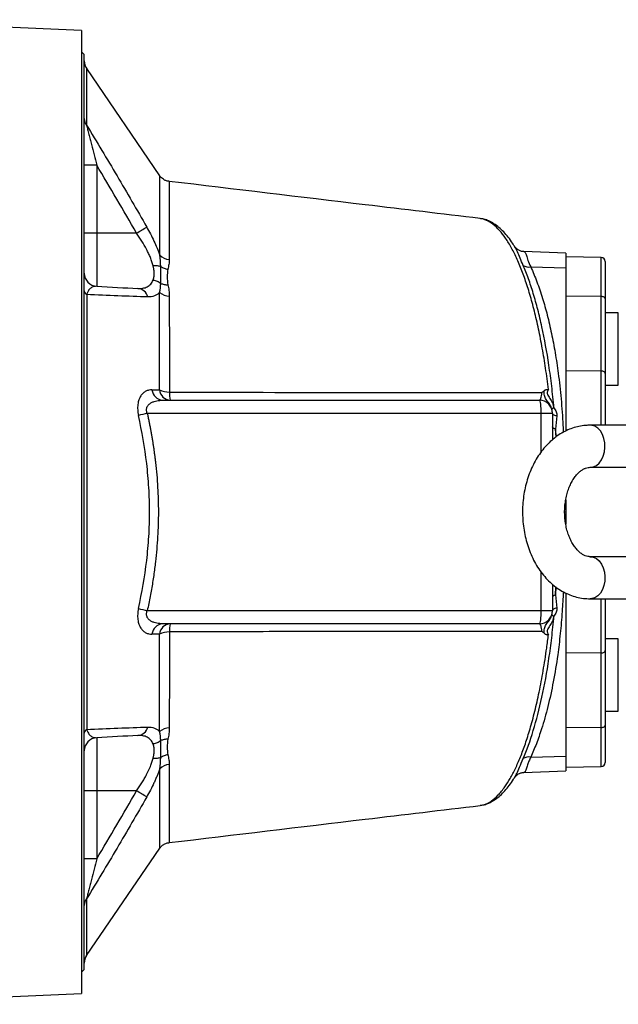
# Model space of a CAD drawing. Header units: millimetres. Extents: x 1593 to 4614, y 2491 to 3549.
# Tile 7 of 8: x 3858 to 4313, y 2679 to 3428. Entities that reach past the tile are written whole.
import ezdxf

# ---------------------------------------------------------------- set-up
doc = ezdxf.new("R2010")
doc.units = ezdxf.units.MM
doc.header["$LTSCALE"] = 2

msp = doc.modelspace()

# ---------------------------------------------------------------- linework, layer by layer
at = {"color": 7, "linetype": 'Continuous', "lineweight": 25}
for p, q in [((3905.48, 3420.08), (3722.7, 3428.28)), ((3905.48, 3420.08), (3905.48, 2687.64)), ((3907.48, 3401.86), (3905.48, 3403.86)), ((3907.48, 2705.86), (3907.48, 3401.86)), ((3965.01, 3309.45), (3909.34, 3391.13)), ((3916.95, 3317.64), (3907.48, 3317.64)), ((3916.95, 3317.64), (3916.95, 3265.99)), ((3971.99, 3305.08), (3971.99, 3305.08)), ((4208.47, 3277.04), (4208.34, 3277.08)), ((3916.95, 3265.99), (3907.48, 3265.99)), ((3916.95, 3265.99), (3916.95, 3225.49)), ((3947.23, 3265.99), (3916.95, 3265.99)), ((4273.48, 3250.83), (4241.65, 3251.95)), ((4273.48, 3250.83), (4273.48, 3239.45)), ((4300.53, 3247.39), (4273.48, 3247.86)), ((4303.48, 3244.39), (4303.48, 3216.02)), ((4246.94, 3240.23), (4273.48, 3239.45)), ((4273.48, 3239.45), (4273.48, 3115.56)), ((4300.53, 3217.74), (4273.48, 3218.01)), ((4300.53, 3160.99), (4300.53, 3217.74)), ((4303.48, 3216.02), (4303.48, 3159.27)), ((4313.48, 3205.36), (4303.48, 3205.36)), ((4313.48, 3150.36), (4313.48, 3205.36)), ((4300.53, 3160.99), (4273.48, 3161.26)), ((4303.48, 3159.27), (4303.48, 3119.86)), ((4303.48, 3150.36), (4313.48, 3150.36)), ((3967.08, 3138.86), (4253.48, 3138.86)), ((4254.87, 3128.86), (3955.39, 3128.86)), ((4263.48, 3128.86), (4254.87, 3128.86)), ((4263.48, 3128.86), (4263.48, 3108.83)), ((4340.12, 3119.86), (4292.04, 3119.86)), ((4292.04, 3087.86), (4340.12, 3087.86)), ((4273.48, 3063.01), (4273.48, 3053.86)), ((4272.7, 3053.86), (4273.48, 3053.86)), ((4273.48, 3053.86), (4273.48, 3044.66)), ((4340.12, 3019.86), (4292.04, 3019.86)), ((4263.48, 2998.86), (4263.48, 2978.86)), ((4273.48, 2992.19), (4273.48, 2868.27)), ((4292.04, 2987.86), (4340.12, 2987.86)), ((4303.48, 2987.86), (4303.48, 2948.45)), ((3955.39, 2978.86), (4254.87, 2978.86)), ((4254.87, 2978.86), (4263.48, 2978.86)), ((4253.48, 2968.86), (3967.08, 2968.86)), ((4313.48, 2957.36), (4303.48, 2957.36)), ((4313.48, 2902.36), (4313.48, 2957.36)), ((4300.53, 2946.73), (4273.48, 2946.46)), ((4300.53, 2889.98), (4300.53, 2946.73)), ((4303.48, 2948.45), (4303.48, 2891.7)), ((4303.48, 2902.36), (4313.48, 2902.36)), ((4303.48, 2891.7), (4303.48, 2863.33)), ((4300.53, 2889.98), (4273.48, 2889.71)), ((3916.95, 2882.22), (3916.95, 2841.73)), ((4246.94, 2867.49), (4273.48, 2868.27)), ((4273.48, 2868.27), (4273.48, 2856.88)), ((4241.65, 2855.77), (4273.48, 2856.88)), ((4273.48, 2859.86), (4300.53, 2860.33)), ((3916.95, 2841.73), (3907.48, 2841.73)), ((3947.23, 2841.73), (3916.95, 2841.73)), ((3916.95, 2841.73), (3916.95, 2790.08)), ((3909.28, 2716.5), (3964.94, 2798.16)), ((3916.95, 2790.08), (3907.48, 2790.08)), ((3905.48, 2703.86), (3907.48, 2705.86)), ((3722.75, 2679.44), (3905.48, 2687.64))]:
    msp.add_line(p, q, dxfattribs=at)
at = {"color": 8, "linetype": 'Continuous', "lineweight": 25}
for p, q in [((4300.53, 3217.74), (4300.53, 3247.39)), ((4300.53, 3119.86), (4300.53, 3160.99)), ((4254.87, 3099.57), (4254.87, 3128.86)), ((4266.13, 3110.95), (4265.82, 3116.97)), ((4265.82, 3116.97), (4266.02, 3110.87)), ((4254.87, 2978.86), (4254.87, 3008.05)), ((4266.03, 2996.85), (4265.82, 2990.75)), ((4265.82, 2990.75), (4266.11, 2996.78)), ((4300.53, 2946.73), (4300.53, 2987.86)), ((4300.53, 2860.33), (4300.53, 2889.98))]:
    msp.add_line(p, q, dxfattribs=at)
at = {"color": 7, "linetype": 'Continuous', "lineweight": 25, "flags": 128}
for points in [[(4303.48, 3216.02), (4303.42, 3216.35), (4303.25, 3216.67), (4302.98, 3216.96), (4302.62, 3217.22), (4302.17, 3217.44), (4301.66, 3217.6), (4301.11, 3217.7), (4300.53, 3217.74)], [(4303.48, 3159.27), (4303.42, 3159.6), (4303.25, 3159.92), (4302.98, 3160.21), (4302.62, 3160.47), (4302.17, 3160.69), (4301.66, 3160.85), (4301.11, 3160.95), (4300.53, 3160.99)], [(4254.87, 3128.86), (4254.84, 3130.81), (4254.76, 3132.69), (4254.63, 3134.41), (4254.46, 3135.93), (4254.25, 3137.17), (4254.01, 3138.1), (4253.75, 3138.67), (4253.48, 3138.86)], [(4266.67, 3126.9), (4265.98, 3127.06), (4265.35, 3127.25), (4264.8, 3127.48), (4264.34, 3127.73), (4263.97, 3128.01), (4263.7, 3128.3), (4263.53, 3128.6), (4263.48, 3128.9)], [(4265.82, 3116.97), (4265.3, 3117.12), (4264.83, 3117.29), (4264.43, 3117.48), (4264.09, 3117.68), (4263.83, 3117.89), (4263.63, 3118.11), (4263.52, 3118.34), (4263.48, 3118.57)], [(4265.82, 2990.75), (4265.3, 2990.6), (4264.83, 2990.43), (4264.43, 2990.24), (4264.09, 2990.04), (4263.83, 2989.82), (4263.63, 2989.6), (4263.52, 2989.38), (4263.48, 2989.14)], [(4266.67, 2980.82), (4265.98, 2980.66), (4265.35, 2980.46), (4264.8, 2980.24), (4264.34, 2979.99), (4263.97, 2979.71), (4263.7, 2979.42), (4263.53, 2979.12), (4263.48, 2978.81)], [(4253.48, 2968.86), (4253.75, 2969.05), (4254.01, 2969.62), (4254.25, 2970.54), (4254.46, 2971.79), (4254.63, 2973.3), (4254.76, 2975.03), (4254.84, 2976.91), (4254.87, 2978.86)], [(4300.53, 2946.73), (4301.11, 2946.77), (4301.66, 2946.87), (4302.17, 2947.03), (4302.62, 2947.25), (4302.98, 2947.51), (4303.25, 2947.8), (4303.42, 2948.12), (4303.48, 2948.45)], [(4300.53, 2889.98), (4301.11, 2890.02), (4301.66, 2890.12), (4302.17, 2890.28), (4302.62, 2890.49), (4302.98, 2890.75), (4303.25, 2891.05), (4303.42, 2891.37), (4303.48, 2891.7)]]:
    msp.add_lwpolyline(points, dxfattribs=at)
at = {"color": 8, "linetype": 'Continuous', "lineweight": 25, "flags": 128}
for points in [[(4292.04, 3087.86), (4294.47, 3088.23), (4296.79, 3089.34), (4298.88, 3091.12), (4300.66, 3093.5), (4302.03, 3096.36), (4302.94, 3099.58), (4303.34, 3102.99), (4303.2, 3106.45), (4302.55, 3109.78), (4301.4, 3112.84), (4299.82, 3115.47), (4297.87, 3117.57), (4295.65, 3119.02), (4293.26, 3119.76), (4292.03, 3119.86)], [(4292.04, 3019.86), (4294.47, 3019.48), (4296.79, 3018.38), (4298.88, 3016.6), (4300.66, 3014.22), (4302.03, 3011.35), (4302.94, 3008.14), (4303.34, 3004.72), (4303.2, 3001.27), (4302.55, 2997.94), (4301.4, 2994.88), (4299.82, 2992.24), (4297.87, 2990.15), (4295.65, 2988.7), (4293.26, 2987.95), (4292.03, 2987.86)]]:
    msp.add_lwpolyline(points, dxfattribs=at)
at = {"color": 7, "linetype": 'Continuous', "lineweight": 25}
for centre, radius, start, end in [((3917.48, 3396.94), 10, 180.00134, 215.55433), ((3915.45, 3353.07), 7.97, 180.40143, 218.80622), ((3862.67, 3416.53), 172.66, 299.32648, 302.30206), ((3972.63, 3256.78), 10.83, 223.973, 267.06124), ((4300.48, 3244.39), 3, 0, 89), ((3917.48, 3235.48), 10, 180, 267), ((4245.84, 3249.91), 9.74, 241.34181, 276.49719), ((3911.11, 3222.35), 3.65, 185.37819, 240.91757), ((3947.39, 3215.14), 8.76, 15.21891, 84.74082), ((3972.43, 3229.75), 11.72, 229.37891, 268.52425), ((3967.75, 3147.67), 8.83, 186.04098, 265.60775), ((3973.46, 3147.66), 8.83, 186.50455, 265.71051), ((3972.06, 3163.12), 18.03, 245.86726, 270.54592), ((3993.87, 3143.92), 21.67, 176.89961, 193.49047), ((4253.48, 3128.86), 10, 0, 90), ((4263.39, 3136.25), 3.4, 259.87865, 290.11597), ((3996.63, 2939.64), 193.66, 102.29345, 104.33091), ((3996.63, 3168.08), 193.66, 255.66916, 257.70661), ((4253.48, 2978.86), 10, 270, 0), ((4263.39, 2971.47), 3.4, 69.88403, 100.12135), ((3967.75, 2960.05), 8.83, 94.39226, 173.95906), ((3973.46, 2960.05), 8.83, 94.2895, 173.49548), ((3993.87, 2963.8), 21.67, 166.50952, 183.10039), ((3972.06, 2944.6), 18.03, 89.45412, 114.13277), ((3911.11, 2885.37), 3.65, 119.08242, 174.62181), ((3947.39, 2892.58), 8.76, 275.25918, 344.78109), ((3972.43, 2877.97), 11.72, 91.47577, 130.62111), ((3917.48, 2872.24), 10, 93, 180), ((3972.63, 2850.94), 10.83, 92.93881, 136.02701), ((4245.84, 2857.81), 9.74, 83.50281, 118.65819), ((4300.48, 2863.33), 3, 271, 0), ((3862.67, 2691.19), 172.66, 57.69793, 60.67351), ((3915.45, 2754.64), 7.97, 141.19378, 179.59857), ((3917.48, 2710.77), 10, 145.03196, 179.99839)]:
    msp.add_arc(centre, radius, start, end, dxfattribs=at)
at = {"color": 8, "linetype": 'Continuous', "lineweight": 25}
for points, knots in [([(3909.21, 3391.04), (3909.21, 3391.04), (3909.21, 3391.03), (3909.21, 3388.47), (3909.22, 3384.52), (3909.22, 3379.86), (3909.22, 3374.04), (3909.22, 3367.01), (3909.23, 3358.54), (3909.23, 3351.7), (3909.24, 3348.08)], [0, 0, 0, 0, 0.113797, 0.282363, 0.398435, 0.514506, 0.630989, 0.74874, 0.866922, 1, 1, 1, 1]), ([(3964.84, 3249.26), (3964.85, 3253.28), (3964.86, 3261.33), (3964.87, 3272.01), (3964.89, 3281.59), (3964.9, 3290.12), (3964.91, 3297.36), (3964.91, 3303.19), (3964.91, 3307.2), (3964.92, 3309.38), (3964.91, 3309.38), (3964.91, 3309.39)], [0, 0, 0, 0, 0.10758, 0.21516, 0.325134, 0.435108, 0.554408, 0.673707, 0.796375, 0.919041, 1, 1, 1, 1]), ([(3971.99, 3305.08), (3971.99, 3305.08), (3971.99, 3305.1), (3971.99, 3303.02), (3972, 3299.18), (3972, 3293.46), (3972.01, 3286.28), (3972.02, 3277.93), (3972.04, 3268.63), (3972.06, 3258.09), (3972.07, 3250.01), (3972.08, 3245.96)], [0, 0, 0, 0, 0.08265, 0.201697, 0.320747, 0.44318, 0.565615, 0.673021, 0.780426, 0.890213, 1, 1, 1, 1]), ([(4260.41, 3147), (4260.06, 3149.76), (4259.03, 3157.92), (4257.05, 3170.97), (4254.36, 3185.95), (4251.34, 3200.12), (4248.03, 3213.34), (4244.47, 3225.4), (4240.67, 3236.37), (4236.63, 3246.18), (4232.34, 3254.87), (4227.86, 3262.25), (4223.16, 3268.31), (4218.32, 3272.87), (4213.4, 3276), (4210.1, 3276.7), (4208.47, 3277.04)], [0, 0, 0, 0, 0.0361804, 0.1071306, 0.1780817, 0.2510324, 0.3239848, 0.395999, 0.4680153, 0.5419105, 0.6158081, 0.6917969, 0.7677875, 0.8457917, 0.9237956, 1, 1, 1, 1]), ([(4241.17, 3241.36), (4240.36, 3243.27), (4238.73, 3247.1), (4236.74, 3251.77), (4235.41, 3254.75), (4234.59, 3255.84), (4234.49, 3255.98)], [0, 0, 0, 0, 0.31572, 0.63397, 0.954401, 1, 1, 1, 1]), ([(4241.67, 3251.91), (4242.08, 3251.77), (4242.91, 3251.48), (4243.57, 3249.12), (4244.56, 3245.46), (4246.14, 3241.99), (4246.94, 3240.23)], [0, 0, 0, 0, 0.2422, 0.502953, 0.748148, 1, 1, 1, 1]), ([(4246.94, 3240.23), (4248.52, 3236.57), (4251.68, 3229.26), (4255.84, 3216.89), (4259.54, 3203.74), (4262.75, 3189.89), (4265.54, 3175.1), (4268.05, 3158.54), (4270.04, 3140.02), (4271.27, 3124.9), (4271.54, 3116.15), (4271.59, 3114.44)], [0, 0, 0, 0, 0.12307, 0.246137, 0.359341, 0.47292, 0.586481, 0.699663, 0.833295, 0.967255, 1, 1, 1, 1]), ([(4271.63, 2993.19), (4271.38, 2988.19), (4270.85, 2977.33), (4269.41, 2961.28), (4267.25, 2943.22), (4264.16, 2924.5), (4260.05, 2905.65), (4255.65, 2890.11), (4251.25, 2877.41), (4248.38, 2870.8), (4246.94, 2867.49)], [0, 0, 0, 0, 0.096702, 0.209961, 0.322819, 0.473822, 0.625288, 0.776325, 0.888161, 1, 1, 1, 1]), ([(4208.47, 2830.84), (4209.59, 2830.97), (4212.44, 2831.32), (4217.04, 2833.9), (4222.22, 2838.33), (4226.99, 2844.23), (4231.34, 2851.11), (4235.28, 2858.65), (4239.14, 2867.46), (4242.86, 2877.47), (4246.52, 2889.01), (4250.03, 2902.08), (4253.39, 2916.88), (4256.43, 2932.98), (4258.76, 2947.78), (4259.97, 2957.26), (4260.41, 2960.72)], [0, 0, 0, 0, 0.052463, 0.133169, 0.21631, 0.299451, 0.365857, 0.43431, 0.502762, 0.572779, 0.642794, 0.719489, 0.796181, 0.875379, 0.954575, 1, 1, 1, 1]), ([(3972.08, 2861.75), (3972.07, 2857.27), (3972.05, 2848.31), (3972.03, 2836.62), (3972.02, 2826.36), (3972.01, 2817.84), (3972, 2811.18), (3972, 2806.23), (3971.99, 2803.34), (3971.99, 2802.14), (3971.99, 2802.47), (3971.99, 2802.49)], [0, 0, 0, 0, 0.122193, 0.244387, 0.370131, 0.495873, 0.61801, 0.740144, 0.865945, 0.991741, 1, 1, 1, 1]), ([(4234.5, 2851.73), (4235.1, 2852.77), (4236.38, 2854.99), (4238.38, 2859.81), (4240.19, 2864.07), (4241.17, 2866.36)], [0, 0, 0, 0, 0.287488, 0.616637, 1, 1, 1, 1]), ([(4246.94, 2867.49), (4246.44, 2866.42), (4245.42, 2864.28), (4244.21, 2860.97), (4243.41, 2857.89), (4242.69, 2856.24), (4242.11, 2855.7), (4241.66, 2855.79), (4241.62, 2855.8)], [0, 0, 0, 0, 0.147674, 0.297075, 0.552274, 0.813245, 0.981433, 1, 1, 1, 1]), ([(3964.91, 2798.18), (3964.91, 2798.16), (3964.91, 2797.84), (3964.91, 2799.02), (3964.91, 2801.84), (3964.91, 2806.83), (3964.9, 2813.65), (3964.89, 2822.21), (3964.88, 2832.47), (3964.86, 2844.4), (3964.85, 2853.77), (3964.84, 2858.46)], [0, 0, 0, 0, 0.006712, 0.129037, 0.251367, 0.377411, 0.503458, 0.625812, 0.748167, 0.874084, 1, 1, 1, 1]), ([(3909.24, 2759.64), (3909.23, 2755.29), (3909.23, 2746.58), (3909.22, 2736.04), (3909.22, 2727.52), (3909.21, 2721.27), (3909.21, 2717.65), (3909.21, 2716.11), (3909.21, 2716.5), (3909.21, 2716.54)], [0, 0, 0, 0, 0.161281, 0.322561, 0.488459, 0.654355, 0.816966, 0.979577, 1, 1, 1, 1])]:
    msp.add_open_spline(points, degree=3, knots=knots, dxfattribs=at)
at = {"color": 7, "linetype": 'Continuous', "lineweight": 25}
for points, knots in [([(3909.24, 3348.08), (3909.35, 3347.61), (3909.48, 3347.08), (3909.77, 3345.96), (3909.91, 3345.38), (3910.36, 3343.59), (3910.68, 3342.35), (3911.32, 3339.83), (3911.64, 3338.55), (3912.29, 3335.97), (3912.63, 3334.67), (3913.62, 3330.76), (3914.28, 3328.15), (3915.62, 3322.9), (3916.28, 3320.27), (3916.95, 3317.64)], [0, 0, 0, 0, 0.0625, 0.0625, 0.125, 0.125, 0.25, 0.25, 0.375, 0.375, 0.5, 0.5, 0.75, 0.75, 1, 1, 1, 1]), ([(3909.24, 3348.08), (3917.03, 3335.27), (3924.75, 3322.41), (3940.01, 3296.59), (3947.54, 3283.63), (3954.93, 3270.58)], [0, 0, 0, 0, 0.5, 0.5, 1, 1, 1, 1]), ([(3972.03, 3305.35), (3971.55, 3305.4), (3970.33, 3305.52), (3968.56, 3306.27), (3966.87, 3307.38), (3965.7, 3308.48), (3965.2, 3309.23), (3965.03, 3309.47)], [0, 0, 0, 0, 0.171972, 0.436632, 0.676314, 0.894545, 1, 1, 1, 1]), ([(4208.47, 3277.08), (4179.37, 3280.55), (4100.55, 3289.96), (4021.73, 3299.36), (3972.02, 3305.29)], [0, 0, 0, 0, 0.36928, 1, 1, 1, 1]), ([(4234.49, 3255.98), (4234.03, 3256.74), (4232.51, 3259.25), (4229.81, 3262.92), (4226.36, 3266.98), (4222.75, 3270.42), (4219.01, 3273.21), (4215.16, 3275.27), (4211.61, 3276.59), (4209.3, 3276.9), (4208.35, 3277.03)], [0, 0, 0, 0, 0.0623418, 0.2052464, 0.3493013, 0.4934984, 0.6358033, 0.7738387, 0.9057697, 1, 1, 1, 1]), ([(3959.79, 3241.19), (3959.55, 3242.19), (3959.26, 3243.21), (3958.59, 3245.25), (3958.21, 3246.28), (3957.38, 3248.36), (3956.93, 3249.4), (3955.95, 3251.51), (3955.42, 3252.57), (3953.76, 3255.75), (3952.56, 3257.83), (3950.01, 3261.95), (3948.65, 3263.98), (3947.23, 3265.99)], [0, 0, 0, 0, 0.125, 0.125, 0.25, 0.25, 0.375, 0.375, 0.5, 0.5, 0.75, 0.75, 1, 1, 1, 1]), ([(3954.93, 3270.58), (3956.93, 3267.07), (3958.77, 3263.53), (3961.28, 3258.18), (3962.07, 3256.39), (3963.55, 3252.79), (3964.23, 3251.01), (3964.84, 3249.26)], [0, 0, 0, 0, 0.5, 0.5, 0.75, 0.75, 1, 1, 1, 1]), ([(4241.67, 3251.9), (4241.3, 3251.9), (4240.23, 3251.92), (4238.23, 3252.59), (4236.33, 3253.8), (4235.1, 3255.1), (4234.72, 3255.71), (4234.57, 3255.95)], [0, 0, 0, 0, 0.133383, 0.3830223, 0.6271113, 0.8475745, 1, 1, 1, 1]), ([(3972.08, 3245.96), (3972.08, 3244.72), (3971.97, 3243.47), (3971.6, 3240.96), (3971.34, 3239.7), (3971.09, 3238.42)], [0, 0, 0, 0, 0.5, 0.5, 1, 1, 1, 1]), ([(3959.79, 3241.19), (3960.86, 3241.3), (3961.92, 3241.31), (3963.9, 3241.11), (3964.83, 3240.91), (3965.65, 3240.62)], [0, 0, 0, 0, 0.5, 0.5, 1, 1, 1, 1]), ([(3959.81, 3230.23), (3959.87, 3230.4), (3959.98, 3230.71), (3960.13, 3231.18), (3960.26, 3231.64), (3960.38, 3232.09), (3960.53, 3232.79), (3960.69, 3233.78), (3960.76, 3235.13), (3960.68, 3236.54), (3960.51, 3237.83), (3960.29, 3239), (3960.07, 3240.04), (3959.89, 3240.79), (3959.79, 3241.19)], [0, 0, 0, 0, 0.056515, 0.109735, 0.159667, 0.206317, 0.249696, 0.377352, 0.499103, 0.621321, 0.749708, 0.823789, 0.907209, 1, 1, 1, 1]), ([(3965.64, 3227.77), (3965.68, 3228.74), (3965.73, 3229.74), (3965.8, 3231.8), (3965.82, 3232.84), (3965.83, 3234.99), (3965.81, 3236.08), (3965.74, 3238.31), (3965.69, 3239.45), (3965.65, 3240.62)], [0, 0, 0, 0, 0.25, 0.25, 0.5, 0.5, 0.75, 0.75, 1, 1, 1, 1]), ([(3965.65, 3240.62), (3966.41, 3240.06), (3967.27, 3239.59), (3969.12, 3238.85), (3970.09, 3238.58), (3971.09, 3238.42)], [0, 0, 0, 0, 0.5, 0.5, 1, 1, 1, 1]), ([(3971.09, 3238.42), (3970.72, 3236.57), (3970.53, 3234.66), (3970.53, 3230.74), (3970.73, 3228.73), (3971.1, 3226.69)], [0, 0, 0, 0, 0.5, 0.5, 1, 1, 1, 1]), ([(4264.56, 3133.05), (4264.06, 3138.63), (4263.49, 3144.12), (4262.53, 3152.21), (4262.19, 3154.89), (4261.48, 3160.2), (4261.11, 3162.83), (4259.19, 3175.75), (4257.43, 3185.46), (4254.46, 3199.12), (4253.42, 3203.52), (4251.77, 3209.9), (4251.21, 3211.99), (4250.06, 3216.09), (4249.47, 3218.1), (4247.67, 3223.99), (4246.43, 3227.73), (4243.86, 3234.83), (4242.53, 3238.19), (4241.17, 3241.36)], [0, 0, 0, 0, 0.125, 0.125, 0.1875, 0.1875, 0.25, 0.25, 0.5, 0.5, 0.625, 0.625, 0.6875, 0.6875, 0.75, 0.75, 0.875, 0.875, 1, 1, 1, 1]), ([(3948.19, 3223.86), (3949.51, 3223.79), (3950.77, 3223.85), (3952.56, 3224.15), (3953.14, 3224.29), (3954.25, 3224.64), (3954.78, 3224.86), (3956.3, 3225.62), (3957.2, 3226.29), (3958.36, 3227.57), (3958.71, 3228.05), (3959.32, 3229.08), (3959.59, 3229.63), (3959.81, 3230.23)], [0, 0, 0, 0, 0.25, 0.25, 0.375, 0.375, 0.5, 0.5, 0.75, 0.75, 0.875, 0.875, 1, 1, 1, 1]), ([(3959.81, 3230.23), (3960.87, 3230.09), (3961.92, 3229.81), (3963.9, 3228.97), (3964.82, 3228.42), (3965.64, 3227.77)], [0, 0, 0, 0, 0.5, 0.5, 1, 1, 1, 1]), ([(3965.64, 3227.77), (3966.41, 3227.39), (3967.27, 3227.1), (3969.12, 3226.74), (3970.11, 3226.66), (3971.1, 3226.69)], [0, 0, 0, 0, 0.5, 0.5, 1, 1, 1, 1]), ([(3916.95, 3225.49), (3916.29, 3225.53), (3915.63, 3225.47), (3914.31, 3225.16), (3913.66, 3224.9), (3912.68, 3224.3), (3912.35, 3224.07), (3911.7, 3223.5), (3911.38, 3223.18), (3910.91, 3222.59), (3910.76, 3222.37), (3910.45, 3221.9), (3910.29, 3221.64), (3910, 3221.07), (3909.85, 3220.75), (3909.58, 3220.03), (3909.45, 3219.64), (3909.34, 3219.16)], [0, 0, 0, 0, 0.25, 0.25, 0.5, 0.5, 0.625, 0.625, 0.75, 0.75, 0.8125, 0.8125, 0.875, 0.875, 0.9375, 0.9375, 1, 1, 1, 1]), ([(3964.79, 3220.85), (3964.24, 3220.23), (3963.62, 3219.71), (3962.62, 3219.04), (3962.28, 3218.84), (3961.56, 3218.47), (3961.19, 3218.31), (3959.3, 3217.61), (3957.63, 3217.37), (3955.84, 3217.43)], [0, 0, 0, 0, 0.25, 0.25, 0.375, 0.375, 0.5, 0.5, 1, 1, 1, 1]), ([(3964.69, 3146.66), (3964.69, 3153.52), (3964.7, 3160.2), (3964.72, 3173.22), (3964.73, 3179.56), (3964.76, 3198.11), (3964.78, 3209.81), (3964.79, 3220.85)], [0, 0, 0, 0, 0.25, 0.25, 0.5, 0.5, 1, 1, 1, 1]), ([(3971.1, 3226.69), (3971.36, 3225.27), (3971.63, 3223.85), (3972.01, 3220.96), (3972.12, 3219.5), (3972.12, 3218.03)], [0, 0, 0, 0, 0.5, 0.5, 1, 1, 1, 1]), ([(3909.34, 3219.16), (3909.35, 3206.51), (3909.36, 3193.55), (3909.37, 3167.01), (3909.38, 3153.44), (3909.39, 3132.61), (3909.39, 3125.59), (3909.4, 3114.94), (3909.4, 3111.37), (3909.4, 3104.23), (3909.4, 3100.66), (3909.4, 3082.81), (3909.41, 3068.52), (3909.41, 3039.93), (3909.4, 3025.62), (3909.4, 3004.15), (3909.4, 2996.98), (3909.39, 2982.75), (3909.39, 2975.67), (3909.38, 2954.7), (3909.37, 2941.03), (3909.36, 2920.98), (3909.36, 2914.38), (3909.35, 2904.59), (3909.35, 2901.34), (3909.34, 2894.91), (3909.34, 2891.72), (3909.34, 2888.56)], [0, 0, 0, 0, 0.125, 0.125, 0.25, 0.25, 0.3125, 0.3125, 0.34375, 0.34375, 0.375, 0.375, 0.5, 0.5, 0.625, 0.625, 0.6875, 0.6875, 0.75, 0.75, 0.875, 0.875, 0.9375, 0.9375, 0.96875, 0.96875, 1, 1, 1, 1]), ([(3955.84, 3217.43), (3948.46, 3217.68), (3940.84, 3217.95), (3925.3, 3218.53), (3917.37, 3218.83), (3909.34, 3219.16)], [0, 0, 0, 0, 0.5, 0.5, 1, 1, 1, 1]), ([(3972.12, 3218.03), (3972.14, 3207.22), (3972.16, 3195.73), (3972.19, 3177.49), (3972.2, 3171.24), (3972.21, 3161.61), (3972.21, 3158.35), (3972.22, 3151.77), (3972.23, 3148.44), (3972.23, 3145.09)], [0, 0, 0, 0, 0.5, 0.5, 0.75, 0.75, 0.875, 0.875, 1, 1, 1, 1]), ([(3958.97, 3146.74), (3958.15, 3146.75), (3957.34, 3146.67), (3955.78, 3146.33), (3955.03, 3146.06), (3953.95, 3145.51), (3953.6, 3145.3), (3952.91, 3144.83), (3952.57, 3144.56), (3951.59, 3143.67), (3950.99, 3142.97), (3950.19, 3141.73), (3949.94, 3141.29), (3949.47, 3140.33), (3949.26, 3139.82), (3948.88, 3138.74), (3948.71, 3138.17), (3948.43, 3136.98), (3948.31, 3136.34), (3948.15, 3135.05), (3948.09, 3134.38), (3948.05, 3133.01), (3948.05, 3132.29), (3948.17, 3130.15), (3948.37, 3128.71), (3948.69, 3127.27)], [0, 0, 0, 0, 0.125, 0.125, 0.25, 0.25, 0.3125, 0.3125, 0.375, 0.375, 0.5, 0.5, 0.5625, 0.5625, 0.625, 0.625, 0.6875, 0.6875, 0.75, 0.75, 0.8125, 0.8125, 0.875, 0.875, 1, 1, 1, 1]), ([(4262.79, 3132.9), (4262.58, 3133.51), (4262.32, 3134.12), (4261.69, 3135.3), (4261.33, 3135.86), (4260.56, 3136.93), (4260.16, 3137.44), (4259.39, 3138.43), (4259.02, 3138.91), (4258.38, 3139.88), (4258.11, 3140.37), (4257.67, 3141.4), (4257.5, 3141.95), (4257.26, 3143.11), (4257.19, 3143.71), (4257.15, 3144.98), (4257.18, 3145.63), (4257.27, 3146.29)], [0, 0, 0, 0, 0.125, 0.125, 0.25, 0.25, 0.375, 0.375, 0.5, 0.5, 0.625, 0.625, 0.75, 0.75, 0.875, 0.875, 1, 1, 1, 1]), ([(4257.27, 3146.29), (4257.46, 3146.47), (4257.68, 3146.61), (4258.17, 3146.84), (4258.44, 3146.92), (4259.26, 3147.07), (4259.84, 3147.06), (4260.41, 3147)], [0, 0, 0, 0, 0.25, 0.25, 0.5, 0.5, 1, 1, 1, 1]), ([(4260.41, 3147), (4260.23, 3146.77), (4260.05, 3146.52), (4259.74, 3145.99), (4259.62, 3145.71), (4259.46, 3145.12), (4259.43, 3144.81), (4259.47, 3144.19), (4259.54, 3143.89), (4259.83, 3143), (4260.14, 3142.45), (4260.8, 3141.36), (4261.16, 3140.82), (4261.85, 3139.71), (4262.18, 3139.14), (4262.8, 3137.99), (4263.08, 3137.39), (4263.6, 3136.18), (4263.83, 3135.56), (4264.23, 3134.31), (4264.41, 3133.69), (4264.56, 3133.05)], [0, 0, 0, 0, 0.0625, 0.0625, 0.125, 0.125, 0.1875, 0.1875, 0.25, 0.25, 0.375, 0.375, 0.5, 0.5, 0.625, 0.625, 0.75, 0.75, 0.875, 0.875, 1, 1, 1, 1]), ([(3955.39, 3128.86), (3955.21, 3129.29), (3955.06, 3129.73), (3954.86, 3130.64), (3954.81, 3131.11), (3954.82, 3132.02), (3954.88, 3132.45), (3955.09, 3133.27), (3955.25, 3133.66), (3955.8, 3134.73), (3956.29, 3135.31), (3957.4, 3136.31), (3958, 3136.72), (3959.26, 3137.4), (3959.93, 3137.68), (3961.3, 3138.14), (3962, 3138.32), (3964.12, 3138.74), (3965.59, 3138.86), (3967.08, 3138.86)], [0, 0, 0, 0, 0.0625, 0.0625, 0.125, 0.125, 0.1875, 0.1875, 0.25, 0.25, 0.375, 0.375, 0.5, 0.5, 0.625, 0.625, 0.75, 0.75, 1, 1, 1, 1]), ([(3972.23, 3145.09), (4019.87, 3144.93), (4067.3, 3144.8), (4138.18, 3144.7), (4161.74, 3144.67), (4208.69, 3144.65), (4232.1, 3144.66), (4255.41, 3144.68)], [0, 0, 0, 0, 0.5, 0.5, 0.75, 0.75, 1, 1, 1, 1]), ([(4253.48, 3138.86), (4253.67, 3138.86), (4253.87, 3138.99), (4254.15, 3139.37), (4254.24, 3139.53), (4254.42, 3139.91), (4254.51, 3140.13), (4254.77, 3140.88), (4254.92, 3141.49), (4255.2, 3142.95), (4255.32, 3143.77), (4255.41, 3144.68)], [0, 0, 0, 0, 0.25, 0.25, 0.375, 0.375, 0.5, 0.5, 0.75, 0.75, 1, 1, 1, 1]), ([(4263.48, 3128.9), (4263.48, 3129.56), (4263.42, 3130.22), (4263.25, 3131.21), (4263.18, 3131.54), (4263.01, 3132.21), (4262.92, 3132.55), (4262.79, 3132.9)], [0, 0, 0, 0, 0.5, 0.5, 0.75, 0.75, 1, 1, 1, 1]), ([(4264.56, 3133.05), (4264.91, 3132.6), (4265.22, 3132.13), (4265.79, 3131.14), (4266.04, 3130.61), (4266.42, 3129.56), (4266.56, 3129.01), (4266.71, 3127.95), (4266.72, 3127.42), (4266.67, 3126.9)], [0, 0, 0, 0, 0.25, 0.25, 0.5, 0.5, 0.75, 0.75, 1, 1, 1, 1]), ([(3948.69, 2980.44), (3951.37, 2992.51), (3953.49, 3004.64), (3955.66, 3022.98), (3956.21, 3029.12), (3956.96, 3041.44), (3957.15, 3047.63), (3957.15, 3059.99), (3956.96, 3066.17), (3956.41, 3075.42), (3956.17, 3078.51), (3955.62, 3084.67), (3955.3, 3087.74), (3953.5, 3103.06), (3951.37, 3115.21), (3948.69, 3127.27)], [0, 0, 0, 0, 0.25, 0.25, 0.375, 0.375, 0.5, 0.5, 0.625, 0.625, 0.6875, 0.6875, 0.75, 0.75, 1, 1, 1, 1]), ([(3955.39, 3128.86), (3955.6, 3127.88), (3956.02, 3125.93), (3956.62, 3123.01), (3957.2, 3120.1), (3957.76, 3117.2), (3958.28, 3114.31), (3958.79, 3111.43), (3959.27, 3108.56), (3959.72, 3105.71), (3960.16, 3102.86), (3960.56, 3100.03), (3960.95, 3097.2), (3961.3, 3094.39), (3962.28, 3086.21), (3963.46, 3072.7), (3964.01, 3053.82), (3963.45, 3034.95), (3962.2, 3020.65), (3961, 3010.86), (3960.28, 3005.62), (3959.47, 3000.34), (3958.58, 2995.02), (3957.6, 2989.66), (3956.55, 2984.27), (3955.78, 2980.67), (3955.39, 2978.86)], [0, 0, 0, 0, 0.019837, 0.039569, 0.059198, 0.078724, 0.098149, 0.117473, 0.136699, 0.155826, 0.174857, 0.193792, 0.212632, 0.231379, 0.250034, 0.376074, 0.500303, 0.624384, 0.750276, 0.784953, 0.819949, 0.855274, 0.890934, 0.926937, 0.96329, 1, 1, 1, 1]), ([(4292.04, 3119.86), (4290.9, 3119.83), (4288.06, 3119.76), (4283.57, 3119.08), (4278.63, 3117.73), (4273.85, 3115.79), (4269.24, 3113.26), (4264.86, 3110.17), (4260.73, 3106.54), (4256.89, 3102.39), (4253.38, 3097.76), (4250.24, 3092.69), (4247.5, 3087.22), (4245.19, 3081.43), (4243.34, 3075.36), (4241.96, 3069.09), (4241.05, 3062.68), (4240.63, 3056.18), (4240.7, 3049.65), (4241.26, 3043.16), (4242.31, 3036.76), (4243.85, 3030.51), (4245.86, 3024.46), (4248.34, 3018.68), (4251.28, 3013.22), (4254.65, 3008.16), (4258.43, 3003.54), (4262.58, 2999.44), (4267.05, 2995.9), (4271.77, 2992.97), (4276.69, 2990.68), (4281.75, 2989.06), (4286.88, 2988.05), (4290.32, 2987.92), (4292.04, 2987.86)], [0, 0, 0, 0, 0.019933, 0.049512, 0.079087, 0.108801, 0.138787, 0.169142, 0.199922, 0.231134, 0.262735, 0.294648, 0.326783, 0.359054, 0.391394, 0.423752, 0.456114, 0.488483, 0.520871, 0.553294, 0.585767, 0.618307, 0.650926, 0.683623, 0.716376, 0.74912, 0.781769, 0.814209, 0.846317, 0.877986, 0.909153, 0.939816, 0.970029, 1, 1, 1, 1]), ([(4292.04, 3019.86), (4291.79, 3019.87), (4290.89, 3019.89), (4289.39, 3020.18), (4287.42, 3020.96), (4285.37, 3022.19), (4283.25, 3023.95), (4281.11, 3026.29), (4279.11, 3029.11), (4277.29, 3032.38), (4275.71, 3036.05), (4274.42, 3040.08), (4273.45, 3044.37), (4272.85, 3048.86), (4272.62, 3053.45), (4272.78, 3058.05), (4273.32, 3062.57), (4274.23, 3066.9), (4275.46, 3070.98), (4276.99, 3074.7), (4278.75, 3078.02), (4280.68, 3080.87), (4282.71, 3083.22), (4284.76, 3085.07), (4286.78, 3086.42), (4288.72, 3087.32), (4290.46, 3087.78), (4291.54, 3087.84), (4292.04, 3087.86)], [0, 0, 0, 0, 0.018652, 0.066585, 0.10846, 0.147267, 0.188496, 0.227844, 0.266342, 0.304556, 0.342743, 0.381007, 0.419405, 0.457931, 0.496544, 0.535186, 0.57378, 0.612247, 0.650534, 0.68861, 0.726487, 0.764242, 0.802019, 0.840076, 0.878914, 0.919389, 0.96297, 1, 1, 1, 1]), ([(3948.69, 2980.44), (3948.37, 2979), (3948.17, 2977.56), (3948.05, 2975.42), (3948.05, 2974.71), (3948.09, 2973.33), (3948.15, 2972.67), (3948.31, 2971.38), (3948.43, 2970.75), (3948.71, 2969.54), (3948.88, 2968.97), (3949.45, 2967.36), (3949.92, 2966.41), (3951, 2964.74), (3951.6, 2964.04), (3952.57, 2963.16), (3952.9, 2962.89), (3953.6, 2962.41), (3953.96, 2962.2), (3955.05, 2961.65), (3955.8, 2961.39), (3957.35, 2961.05), (3958.15, 2960.97), (3958.97, 2960.98)], [0, 0, 0, 0, 0.125, 0.125, 0.1875, 0.1875, 0.25, 0.25, 0.3125, 0.3125, 0.375, 0.375, 0.5, 0.5, 0.625, 0.625, 0.6875, 0.6875, 0.75, 0.75, 0.875, 0.875, 1, 1, 1, 1]), ([(4266.67, 2980.82), (4266.72, 2980.3), (4266.71, 2979.77), (4266.56, 2978.7), (4266.42, 2978.16), (4266.04, 2977.11), (4265.79, 2976.59), (4265.22, 2975.59), (4264.91, 2975.12), (4264.56, 2974.66)], [0, 0, 0, 0, 0.25, 0.25, 0.5, 0.5, 0.75, 0.75, 1, 1, 1, 1]), ([(3967.08, 2968.86), (3965.59, 2968.86), (3964.13, 2968.98), (3962, 2969.4), (3961.3, 2969.58), (3959.93, 2970.03), (3959.27, 2970.31), (3958, 2970.99), (3957.39, 2971.41), (3956.57, 2972.15), (3956.31, 2972.42), (3955.84, 2973.01), (3955.62, 2973.34), (3955.25, 2974.05), (3955.1, 2974.43), (3954.88, 2975.26), (3954.82, 2975.7), (3954.81, 2976.61), (3954.86, 2977.06), (3955.06, 2977.97), (3955.21, 2978.43), (3955.39, 2978.86)], [0, 0, 0, 0, 0.25, 0.25, 0.375, 0.375, 0.5, 0.5, 0.625, 0.625, 0.6875, 0.6875, 0.75, 0.75, 0.8125, 0.8125, 0.875, 0.875, 0.9375, 0.9375, 1, 1, 1, 1]), ([(4241.17, 2866.36), (4243.9, 2872.7), (4246.47, 2879.79), (4251.28, 2895.53), (4253.47, 2904.03), (4257.43, 2922.25), (4259.2, 2931.98), (4261.12, 2944.95), (4261.49, 2947.58), (4262.2, 2952.88), (4262.53, 2955.55), (4263.49, 2963.63), (4264.06, 2969.1), (4264.56, 2974.66)], [0, 0, 0, 0, 0.25, 0.25, 0.5, 0.5, 0.75, 0.75, 0.8125, 0.8125, 0.875, 0.875, 1, 1, 1, 1]), ([(4257.27, 2961.43), (4257.18, 2962.09), (4257.15, 2962.74), (4257.19, 2964), (4257.26, 2964.61), (4257.5, 2965.77), (4257.67, 2966.31), (4258.11, 2967.35), (4258.38, 2967.84), (4259.02, 2968.81), (4259.39, 2969.29), (4260.16, 2970.28), (4260.56, 2970.78), (4261.33, 2971.85), (4261.69, 2972.42), (4262.32, 2973.6), (4262.58, 2974.21), (4262.79, 2974.82)], [0, 0, 0, 0, 0.125, 0.125, 0.25, 0.25, 0.375, 0.375, 0.5, 0.5, 0.625, 0.625, 0.75, 0.75, 0.875, 0.875, 1, 1, 1, 1]), ([(4264.56, 2974.66), (4264.41, 2974.03), (4264.23, 2973.4), (4263.83, 2972.16), (4263.6, 2971.54), (4263.08, 2970.32), (4262.8, 2969.73), (4262.18, 2968.57), (4261.85, 2968.01), (4261.16, 2966.9), (4260.8, 2966.36), (4260.14, 2965.27), (4259.83, 2964.71), (4259.54, 2963.83), (4259.47, 2963.52), (4259.43, 2962.91), (4259.46, 2962.6), (4259.62, 2962.01), (4259.74, 2961.72), (4260.05, 2961.2), (4260.23, 2960.95), (4260.41, 2960.72)], [0, 0, 0, 0, 0.125, 0.125, 0.25, 0.25, 0.375, 0.375, 0.5, 0.5, 0.625, 0.625, 0.75, 0.75, 0.8125, 0.8125, 0.875, 0.875, 0.9375, 0.9375, 1, 1, 1, 1]), ([(4262.79, 2974.82), (4262.92, 2975.17), (4263.01, 2975.51), (4263.18, 2976.18), (4263.25, 2976.51), (4263.42, 2977.5), (4263.48, 2978.16), (4263.48, 2978.81)], [0, 0, 0, 0, 0.25, 0.25, 0.5, 0.5, 1, 1, 1, 1]), ([(4255.41, 2963.04), (4255.32, 2963.94), (4255.2, 2964.76), (4255, 2965.85), (4254.92, 2966.19), (4254.77, 2966.81), (4254.68, 2967.09), (4254.43, 2967.84), (4254.25, 2968.22), (4253.87, 2968.73), (4253.67, 2968.86), (4253.48, 2968.86)], [0, 0, 0, 0, 0.25, 0.25, 0.375, 0.375, 0.5, 0.5, 0.75, 0.75, 1, 1, 1, 1]), ([(3964.79, 2886.87), (3964.79, 2889.62), (3964.78, 2892.43), (3964.78, 2898.14), (3964.77, 2901.05), (3964.76, 2909.86), (3964.75, 2915.9), (3964.73, 2928.27), (3964.72, 2934.61), (3964.7, 2947.6), (3964.69, 2954.25), (3964.69, 2961.05)], [0, 0, 0, 0, 0.125, 0.125, 0.25, 0.25, 0.5, 0.5, 0.75, 0.75, 1, 1, 1, 1]), ([(3972.23, 2962.63), (3972.22, 2955.93), (3972.21, 2949.39), (3972.2, 2936.62), (3972.19, 2930.38), (3972.17, 2918.22), (3972.16, 2912.29), (3972.15, 2903.62), (3972.14, 2900.77), (3972.13, 2895.15), (3972.13, 2892.4), (3972.12, 2889.69)], [0, 0, 0, 0, 0.25, 0.25, 0.5, 0.5, 0.75, 0.75, 0.875, 0.875, 1, 1, 1, 1]), ([(4255.41, 2963.04), (4232.1, 2963.06), (4208.71, 2963.07), (4173.51, 2963.05), (4161.76, 2963.04), (4138.21, 2963.02), (4126.41, 2963), (4090.98, 2962.95), (4067.3, 2962.9), (4019.83, 2962.78), (3996.05, 2962.71), (3972.23, 2962.63)], [0, 0, 0, 0, 0.25, 0.25, 0.375, 0.375, 0.5, 0.5, 0.75, 0.75, 1, 1, 1, 1]), ([(4257.27, 2961.43), (4257.46, 2961.25), (4257.68, 2961.1), (4258.17, 2960.88), (4258.44, 2960.8), (4259.26, 2960.64), (4259.84, 2960.66), (4260.41, 2960.72)], [0, 0, 0, 0, 0.25, 0.25, 0.5, 0.5, 1, 1, 1, 1]), ([(3909.34, 2888.56), (3917.37, 2888.88), (3925.3, 2889.19), (3940.84, 2889.77), (3948.46, 2890.04), (3955.84, 2890.28)], [0, 0, 0, 0, 0.5, 0.5, 1, 1, 1, 1]), ([(3909.34, 2888.56), (3909.45, 2888.09), (3909.58, 2887.68), (3909.86, 2886.96), (3910, 2886.64), (3910.45, 2885.78), (3910.76, 2885.32), (3911.39, 2884.53), (3911.71, 2884.21), (3912.35, 2883.65), (3912.68, 2883.41), (3913.66, 2882.81), (3914.32, 2882.56), (3915.63, 2882.24), (3916.29, 2882.19), (3916.95, 2882.22)], [0, 0, 0, 0, 0.0625, 0.0625, 0.125, 0.125, 0.25, 0.25, 0.375, 0.375, 0.5, 0.5, 0.75, 0.75, 1, 1, 1, 1]), ([(3959.81, 2877.48), (3959.58, 2878.1), (3959.31, 2878.66), (3958.7, 2879.69), (3958.35, 2880.16), (3957.59, 2881), (3957.17, 2881.38), (3956.27, 2882.06), (3955.78, 2882.36), (3954.25, 2883.13), (3953.14, 2883.47), (3950.77, 2883.87), (3949.52, 2883.93), (3948.19, 2883.86)], [0, 0, 0, 0, 0.125, 0.125, 0.25, 0.25, 0.375, 0.375, 0.5, 0.5, 0.75, 0.75, 1, 1, 1, 1]), ([(3955.84, 2890.28), (3957.64, 2890.34), (3959.3, 2890.11), (3961.56, 2889.27), (3962.27, 2888.91), (3963.28, 2888.24), (3963.6, 2888), (3964.22, 2887.46), (3964.51, 2887.18), (3964.79, 2886.87)], [0, 0, 0, 0, 0.5, 0.5, 0.75, 0.75, 0.875, 0.875, 1, 1, 1, 1]), ([(3972.12, 2889.69), (3972.12, 2888.22), (3972.01, 2886.76), (3971.63, 2883.87), (3971.36, 2882.44), (3971.1, 2881.03)], [0, 0, 0, 0, 0.5, 0.5, 1, 1, 1, 1]), ([(3959.79, 2866.53), (3959.85, 2866.77), (3959.96, 2867.24), (3960.12, 2867.91), (3960.25, 2868.54), (3960.37, 2869.11), (3960.53, 2870), (3960.68, 2871.16), (3960.76, 2872.57), (3960.69, 2873.92), (3960.52, 2875.02), (3960.3, 2875.94), (3960.08, 2876.71), (3959.9, 2877.22), (3959.81, 2877.48)], [0, 0, 0, 0, 0.056649, 0.109936, 0.159864, 0.206441, 0.249676, 0.377422, 0.499016, 0.621386, 0.749674, 0.82396, 0.907391, 1, 1, 1, 1]), ([(3965.64, 2879.95), (3964.82, 2879.3), (3963.9, 2878.75), (3961.92, 2877.91), (3960.87, 2877.62), (3959.81, 2877.48)], [0, 0, 0, 0, 0.5, 0.5, 1, 1, 1, 1]), ([(3971.1, 2881.03), (3970.11, 2881.06), (3969.12, 2880.98), (3967.27, 2880.61), (3966.41, 2880.33), (3965.64, 2879.95)], [0, 0, 0, 0, 0.5, 0.5, 1, 1, 1, 1]), ([(3965.65, 2867.1), (3965.69, 2868.27), (3965.74, 2869.41), (3965.81, 2871.64), (3965.83, 2872.73), (3965.82, 2874.87), (3965.8, 2875.92), (3965.73, 2877.97), (3965.68, 2878.98), (3965.64, 2879.95)], [0, 0, 0, 0, 0.25, 0.25, 0.5, 0.5, 0.75, 0.75, 1, 1, 1, 1]), ([(3971.1, 2881.03), (3970.73, 2878.99), (3970.53, 2876.99), (3970.52, 2873.07), (3970.72, 2871.15), (3971.09, 2869.3)], [0, 0, 0, 0, 0.5, 0.5, 1, 1, 1, 1]), ([(3971.09, 2869.3), (3970.09, 2869.14), (3969.12, 2868.87), (3967.27, 2868.13), (3966.41, 2867.65), (3965.65, 2867.1)], [0, 0, 0, 0, 0.5, 0.5, 1, 1, 1, 1]), ([(3971.09, 2869.3), (3971.34, 2868.02), (3971.6, 2866.75), (3971.97, 2864.24), (3972.08, 2863), (3972.08, 2861.75)], [0, 0, 0, 0, 0.5, 0.5, 1, 1, 1, 1]), ([(3947.23, 2841.73), (3948.65, 2843.73), (3950.01, 2845.77), (3951.93, 2848.87), (3952.55, 2849.91), (3953.76, 2852.02), (3954.34, 2853.07), (3955.98, 2856.23), (3956.97, 2858.33), (3958.22, 2861.47), (3958.6, 2862.51), (3959.27, 2864.55), (3959.56, 2865.55), (3959.79, 2866.53)], [0, 0, 0, 0, 0.25, 0.25, 0.375, 0.375, 0.5, 0.5, 0.75, 0.75, 0.875, 0.875, 1, 1, 1, 1]), ([(3965.65, 2867.1), (3964.83, 2866.81), (3963.9, 2866.61), (3961.92, 2866.41), (3960.86, 2866.42), (3959.79, 2866.53)], [0, 0, 0, 0, 0.5, 0.5, 1, 1, 1, 1]), ([(3964.84, 2858.46), (3964.23, 2856.7), (3963.56, 2854.94), (3962.46, 2852.26), (3962.08, 2851.37), (3961.28, 2849.57), (3960.87, 2848.67), (3958.77, 2844.18), (3956.92, 2840.64), (3954.93, 2837.13)], [0, 0, 0, 0, 0.25, 0.25, 0.375, 0.375, 0.5, 0.5, 1, 1, 1, 1]), ([(4234.54, 2851.75), (4234.7, 2852.01), (4235.08, 2852.61), (4236.31, 2853.88), (4238.19, 2855.07), (4240.18, 2855.72), (4241.24, 2855.73), (4241.62, 2855.74)], [0, 0, 0, 0, 0.163228, 0.374401, 0.620362, 0.867601, 1, 1, 1, 1]), ([(4208.53, 2830.77), (4208.94, 2830.8), (4210.57, 2830.91), (4213.39, 2831.75), (4216.92, 2833.29), (4220.35, 2835.44), (4223.8, 2838.23), (4227.23, 2841.69), (4230.6, 2845.87), (4233.02, 2849.24), (4234.28, 2851.39), (4234.49, 2851.74)], [0, 0, 0, 0, 0.040192, 0.160975, 0.282239, 0.407469, 0.542155, 0.68233, 0.826257, 0.971829, 1, 1, 1, 1]), ([(3954.93, 2837.13), (3947.54, 2824.09), (3940.01, 2811.12), (3924.75, 2785.3), (3917.03, 2772.45), (3909.24, 2759.64)], [0, 0, 0, 0, 0.5, 0.5, 1, 1, 1, 1]), ([(3972, 2802.43), (4021.72, 2808.36), (4100.55, 2817.76), (4179.38, 2827.17), (4208.49, 2830.64)], [0, 0, 0, 0, 0.630692, 1, 1, 1, 1]), ([(3964.96, 2798.17), (3964.99, 2798.22), (3965.4, 2798.94), (3966.52, 2800.04), (3968.34, 2801.34), (3970.21, 2802.16), (3971.49, 2802.31), (3972.01, 2802.37)], [0, 0, 0, 0, 0.023511, 0.290864, 0.543743, 0.816085, 1, 1, 1, 1]), ([(3916.95, 2790.08), (3916.28, 2787.44), (3915.61, 2784.81), (3914.28, 2779.56), (3913.61, 2776.94), (3912.62, 2773.04), (3912.29, 2771.74), (3911.64, 2769.16), (3911.31, 2767.88), (3910.83, 2765.99), (3910.68, 2765.37), (3910.36, 2764.13), (3910.21, 2763.52), (3909.91, 2762.32), (3909.76, 2761.74), (3909.49, 2760.64), (3909.35, 2760.11), (3909.24, 2759.64)], [0, 0, 0, 0, 0.25, 0.25, 0.5, 0.5, 0.625, 0.625, 0.75, 0.75, 0.8125, 0.8125, 0.875, 0.875, 0.9375, 0.9375, 1, 1, 1, 1])]:
    msp.add_open_spline(points, degree=3, knots=knots, dxfattribs=at)
for points in [[(3947.23, 3265.99), (3937.34, 3283.32), (3927.22, 3300.52), (3916.95, 3317.64)], [(3965.65, 3240.62), (3965.58, 3243.43), (3965.38, 3246.33), (3964.84, 3249.26)], [(3964.79, 3220.85), (3965.35, 3223.07), (3965.56, 3225.35), (3965.64, 3227.77)], [(3916.95, 3225.49), (3927.66, 3224.93), (3938.13, 3224.38), (3948.19, 3223.86)], [(3958.97, 3146.74), (3960.88, 3146.71), (3962.78, 3146.69), (3964.69, 3146.66)], [(4257.27, 3146.29), (4256.67, 3145.74), (4256.04, 3145.2), (4255.41, 3144.68)], [(4266.67, 3126.9), (4266.34, 3123.62), (4266.06, 3120.31), (4265.82, 3116.97)], [(4265.82, 2990.75), (4266.06, 2987.4), (4266.34, 2984.1), (4266.67, 2980.82)], [(3964.69, 2961.05), (3962.78, 2961.03), (3960.88, 2961), (3958.97, 2960.98)], [(4257.27, 2961.43), (4256.67, 2961.98), (4256.04, 2962.51), (4255.41, 2963.04)], [(3948.19, 2883.86), (3938.13, 2883.33), (3927.66, 2882.78), (3916.95, 2882.22)], [(3965.64, 2879.95), (3965.56, 2882.36), (3965.35, 2884.65), (3964.79, 2886.87)], [(3964.84, 2858.46), (3965.38, 2861.39), (3965.58, 2864.29), (3965.65, 2867.1)], [(3916.95, 2790.08), (3927.22, 2807.19), (3937.34, 2824.39), (3947.23, 2841.73)]]:
    msp.add_open_spline(points, degree=3, dxfattribs=at)

doc.saveas('drawing.dxf')
